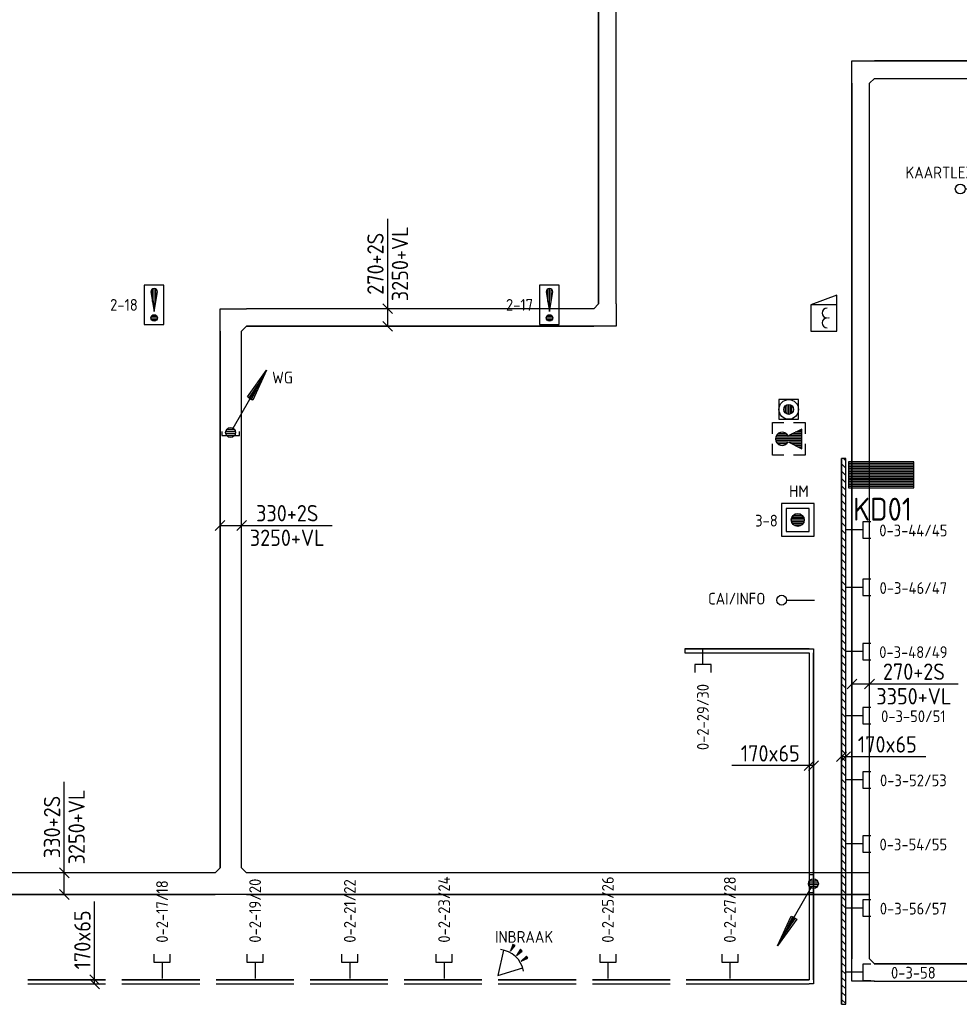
# Model space of a CAD drawing. Extents: x -2260 to 109400, y -72910 to 3960.
# Tile 6 of 16: x 56372 to 70753, y -66200 to -51135. Entities that reach past the tile are written whole.
import ezdxf
from ezdxf.enums import TextEntityAlignment as Align

# ---------------------------------------------------------------- set-up
doc = ezdxf.new("R2010")
doc.units = 0
doc.header["$LTSCALE"] = 100
doc.linetypes.add('B-SL0', pattern=[100000000.0, 0, -100000000.0])
doc.layers.get('0').update_dxf_attribs({"linetype": 'CONTINUOUS'})
for name, color, linetype in [('EA61303-_ARCEER', 1, 'CONTINUOUS'), ('EB63105-_ATTRIB', 2, 'CONTINUOUS'), ('EB6441--_ATTRIB', 2, 'CONTINUOUS'), ('EB6452--_ATTRIB', 2, 'CONTINUOUS'), ('EB6511--_ATTRIB', 2, 'CONTINUOUS'), ('EB6521--_ATTRIB', 2, 'CONTINUOUS'), ('EB6522--_ATTRIB', 2, 'CONTINUOUS'), ('EL61301-_KABELGOOT', 3, 'CONTINUOUS'), ('EL61303-_WANDGOOT', 3, 'CONTINUOUS'), ('EL63105-_LICHT-KAST', 3, 'CONTINUOUS'), ('EL6441--_DATACOM', 3, 'CONTINUOUS'), ('EL6452--_CAI', 3, 'CONTINUOUS'), ('EL6511--_BRANDM', 3, 'CONTINUOUS'), ('EL6521--_BEWAKING', 3, 'CONTINUOUS'), ('EL6522--_TOEGCTRL', 3, 'CONTINUOUS'), ('EM61301-_BEMATING', 1, 'CONTINUOUS'), ('EM61303-_BEMATING', 1, 'CONTINUOUS'), ('ET61301-_BIJSCHRIFT', 7, 'CONTINUOUS')]:
    doc.layers.add(name, color=color, linetype=linetype)
doc.styles.add('1_8', font='iso', dxfattribs={"height": 1.8})
doc.styles.add('2_0', font='iso', dxfattribs={"height": 200})
doc.styles.add('3_5', font='iso', dxfattribs={"height": 3.5})
doc.styles.add('MAATVOERING', font='iso.shx')
doc.styles.add('NORMAAL_STAAND', font='iso.shx')
doc.styles.get("Standard").update_dxf_attribs({"font": 'ISOCP'})

# ---------------------------------------------------------------- blocks, each defined once
blk = doc.blocks.new('ES111351')
blk.add_line((0, -0.5), (0, -3))
blk.add_lwpolyline([(-1.25, 0.75), (-1.25, -0.5), (1.25, -0.5), (1.25, 0.75)])
at = {"style": '1_8', "flags": 8}
blk.add_attdef('NUMMER', text='', height=1.8, rotation=90, dxfattribs=at).set_placement((0, 2.5), align=Align.MIDDLE_LEFT)
at = {"style": '1_8'}
for tag, flags, p in [('CODE', 9, (0, 1)), ('M_CODE', 8, (0, 0))]:
    blk.add_attdef(tag, text='', height=1.8, dxfattribs=dict(at, flags=flags)).set_placement(p, align=Align.MIDDLE_CENTER)
blk = doc.blocks.new('ES652114')
for p, q in [((1.56, 1.09), (2.62, 1.37)), ((1.7, 0), (2.8, 0)), ((1.56, -1.09), (2.62, -1.37))]:
    blk.add_line(p, q)
for points in [[(0.96, 2), (-2.5, 0)], [(-2.5, 0), (0.96, -2)]]:
    blk.add_lwpolyline(points)
for points in [[(2.67, 1.18), (2.57, 1.56), (1.56, 1.09)], [(2.8, -0.2), (2.8, 0.2), (1.7, 0)], [(2.57, -1.56), (2.67, -1.18), (1.56, -1.09)]]:
    blk.add_lwpolyline(points, close=True)
blk.add_arc((-2.5, 0), 4, 322.8192, 37.1808)
at = {"style": '1_8'}
for tag, p in [('NUMMER', (0, 3.5)), ('CODE', (0, 0))]:
    blk.add_attdef(tag, text='', height=1.8, dxfattribs=at).set_placement(p, align=Align.MIDDLE)
at = {"style": '1_8', "flags": 9}
blk.add_attdef('M_CODE', text='', height=1.8, dxfattribs=at).set_placement((0, 0), align=Align.MIDDLE)
blk = doc.blocks.new('ES4X4')
blk.add_line((0, 1.25), (0, -3))
blk.add_circle((0, 2), 0.75)
at = {"style": '1_8', "flags": 8}
for tag, p in [('NUMMER', (1.25, 3.5)), ('CODE', (-1.25, 3.5))]:
    blk.add_attdef(tag, text='', height=1.8, rotation=90, dxfattribs=at).set_placement(p, align=Align.MIDDLE_LEFT)
blk.add_attdef('M_CODE', text='', height=1.8, dxfattribs=at).set_placement((0, 0), align=Align.MIDDLE_CENTER)
blk = doc.blocks.new('ES651107')
for p, q in [((-1, 0), (1, 0)), ((-0.97, 0.25), (0.97, 0.25)), ((-0.87, 0.5), (0.87, 0.5)), ((-0.66, 0.75), (0.66, 0.75)), ((-0.97, -0.25), (0.97, -0.25)), ((-0.87, -0.5), (0.87, -0.5)), ((-0.66, -0.75), (0.66, -0.75))]:
    blk.add_line(p, q)
for points in [[(-2.5, -2.5), (2.5, -2.5), (2.5, 2.5), (-2.5, 2.5)], [(-1.75, -1.75), (1.75, -1.75), (1.75, 1.75), (-1.75, 1.75)]]:
    blk.add_lwpolyline(points, close=True)
blk.add_circle((0, 0), 1)
at = {"style": '1_8'}
for tag, flags, p in [('KAST', 9, (-2.5, 2.5)), ('GROEP', 8, (-2.5, 0))]:
    blk.add_attdef(tag, text='', height=1.8, dxfattribs=dict(at, flags=flags)).set_placement(p, align=Align.MIDDLE_RIGHT)
for tag, flags, p in [('CODE', 8, (2.5, 2.5)), ('NUMMER', 8, (2.5, 0)), ('FABR', 9, (2.5, -2.5)), ('TYPE', 9, (2.5, -5))]:
    blk.add_attdef(tag, text='', height=1.8, dxfattribs=dict(at, flags=flags)).set_placement(p, align=Align.MIDDLE_LEFT)
at = {"style": '1_8', "flags": 9}
blk.add_attdef('M_CODE', text='', height=1.8, dxfattribs=at).set_placement((0, 0), align=Align.MIDDLE_CENTER)
blk = doc.blocks.new('ES111202')
for p, q in [((-0.73, 0.15), (0.73, 0.15)), ((-0.6, 0.45), (0.6, 0.45)), ((-0.38, -0.65), (-5.5, -9.53)), ((-0.73, -0.15), (0.73, -0.15)), ((-0.6, -0.45), (0.6, -0.45))]:
    blk.add_line(p, q)
for points in [[(-2.57, -5.45), (-5.5, -9.53), (-3.43, -4.95)], [(-3.22, -5.07), (-4.62, -8.01), (-2.78, -5.32)]]:
    blk.add_lwpolyline(points, close=True)
blk.add_circle((0, 0), 0.75)
at = {"color": 1, "flags": 9}
blk.add_attdef('M_CODE', text='', height=1.8, dxfattribs=at).set_placement((0, 0), align=Align.MIDDLE)
blk = doc.blocks.new('EH100003')
blk.add_lwpolyline([(-1, -0.5), (0, -0.5), (0, 0.5), (-1, 0.5)])
at = {"style": '2_0', "flags": 9}
for tag in ['HULPSTUK', 'FUNCTIE', 'SCHOT']:
    blk.add_attdef(tag, text='', height=0.5, dxfattribs=at).set_placement((0, 0), align=Align.MIDDLE)
blk = doc.blocks.new('ES111201')
for p, q in [((0.38, 0.65), (5.5, 9.53)), ((0.73, 0.15), (-0.73, 0.15)), ((0.6, 0.45), (-0.6, 0.45)), ((0.73, -0.15), (-0.73, -0.15)), ((0.6, -0.45), (-0.6, -0.45))]:
    blk.add_line(p, q)
for points in [[(2.57, 5.45), (5.5, 9.53), (3.43, 4.95)], [(3.22, 5.07), (4.63, 8.01), (2.78, 5.32)]]:
    blk.add_lwpolyline(points, close=True)
blk.add_circle((0, 0), 0.75)
at = {"style": '1_8', "flags": 8}
blk.add_attdef('M_CODE', text='', height=1.8, dxfattribs=at).set_placement((0, 0), align=Align.MIDDLE_CENTER)
blk = doc.blocks.new('EH100000')
at = {"linetype": 'ByBlock'}
for p, q in [((1, 0.5), (0, 0.5)), ((1, 0.5, 1), (0, 0.5, 1)), ((0, -0.5, 1), (1, -0.5, 1)), ((1, -0.5), (0, -0.5))]:
    blk.add_line(p, q, dxfattribs=at)
at = {"linetype": 'ByBlock', "invisible_edges": 15}
for points in [[(1, -0.5), (0, -0.5), (0, 0.5), (1, 0.5)], [(0, 0.5), (1, 0.5), (1, 0.5, 1), (0, 0.5, 1)], [(0, -0.5, 1), (1, -0.5, 1), (1, -0.5), (0, -0.5)]]:
    blk.add_3dface(points, dxfattribs=at)
at = {"linetype": 'ByBlock', "style": '2_0', "flags": 8}
blk.add_attdef('FUNCTIE', text='', height=0.5, dxfattribs=at).set_placement((0.5, 0), align=Align.MIDDLE)
at = {"linetype": 'ByBlock', "flags": 9}
blk.add_attdef('SCHOT', text='', height=0.5, dxfattribs=at).set_placement((0.5, 0), align=Align.MIDDLE)
blk = doc.blocks.new('WGE')
blk.add_lwpolyline([(-1, -0.5), (0, -0.5), (0, 0.5), (-1, 0.5)])
at = {"style": '2_0', "flags": 9}
for tag in ['HULPSTUK', 'SCHOT']:
    blk.add_attdef(tag, text='', height=0.5, dxfattribs=at).set_placement((0, 0), align=Align.MIDDLE)
blk = doc.blocks.new('WG2BB3')
at = {"linetype": 'B-SL0'}
for p, q in [((32.5, 32.5), (-32.5, 32.5)), ((32.5, -32.5), (32.5, 32.5))]:
    blk.add_line(p, q, dxfattribs=at)
at = {"linetype": 'ByBlock'}
for points in [[(32.5, -32.5), (-32.5, -32.5), (-32.5, -32.5), (-32.5, 32.5)], [(32.5, 32.5), (32.5, 32.5), (32.5, 32.5), (32.5, 32.5)]]:
    blk.add_lwpolyline(points, dxfattribs=at)
at = {"flags": 3}
blk.add_attdef('HULPSTUK', (0, 0), '', height=1, rotation=180, dxfattribs=at)
blk = doc.blocks.new('KG2FF')
at = {"linetype": 'B-SL0'}
for p, q in [((210, -135), (210, 135)), ((-135, -210), (135, -210))]:
    blk.add_line(p, q, dxfattribs=at)
at = {"linetype": 'ByBlock'}
for points in [[(-135, -210), (-135, 135), (-135, 135), (210, 135)], [(210, -135), (210, -135), (135, -210), (135, -210)]]:
    blk.add_lwpolyline(points, dxfattribs=at)
at = {"flags": 3}
blk.add_attdef('HULPSTUK', (0, 0), '', height=1, rotation=180, dxfattribs=at)
blk = doc.blocks.new('WG2BB')
at = {"linetype": 'B-SL0'}
for p, q in [((32.5, -32.5), (32.5, 32.5)), ((-32.5, -32.5), (32.5, -32.5))]:
    blk.add_line(p, q, dxfattribs=at)
at = {"linetype": 'ByBlock'}
for points in [[(-32.5, -32.5), (-32.5, 32.5), (-32.5, 32.5), (32.5, 32.5)], [(32.5, -32.5), (32.5, -32.5), (32.5, -32.5), (32.5, -32.5)]]:
    blk.add_lwpolyline(points, dxfattribs=at)
at = {"flags": 3}
blk.add_attdef('HULPSTUK', (0, 0), '', height=1, rotation=90, dxfattribs=at)
blk = doc.blocks.new('*U51')
for p, q in [((-108, -75), (42, 75)), ((-42, -75), (108, 75)), ((-32, 0), (52, 0)), ((52, 0), (1231, 0))]:
    blk.add_line(p, q)
at = {"color": 2, "style": 'MAATVOERING'}
blk.add_text('170x65', height=250, dxfattribs=at).set_placement((641, 188), align=Align.MIDDLE)
blk = doc.blocks.new('*U52')
for p, q in [((-108, -75), (42, 75)), ((-42, -75), (108, 75)), ((-32, 0), (39, 0)), ((39, 0), (1217, 0))]:
    blk.add_line(p, q)
at = {"color": 2, "style": 'MAATVOERING'}
blk.add_text('170x65', height=250, rotation=180, dxfattribs=at).set_placement((628, -188), align=Align.MIDDLE)
blk = doc.blocks.new('KG2FF1')
at = {"linetype": 'B-SL0'}
for p, q in [((135, 210), (-135, 210)), ((210, -135), (210, 135))]:
    blk.add_line(p, q, dxfattribs=at)
at = {"linetype": 'ByBlock'}
for points in [[(210, -135), (-135, -135), (-135, -135), (-135, 210)], [(135, 210), (135, 210), (210, 135), (210, 135)]]:
    blk.add_lwpolyline(points, dxfattribs=at)
at = {"flags": 3}
blk.add_attdef('HULPSTUK', (0, 0), '', height=1, dxfattribs=at)
blk = doc.blocks.new('ES111261')
for p, q in [((-5, 1.75), (5, 1.75)), ((-5, 1.5), (5, 1.5)), ((-5, 1.25), (5, 1.25)), ((-5, 1), (5, 1)), ((-5, 0.75), (5, 0.75)), ((-5, 0.5), (5, 0.5)), ((-5, 0.25), (5, 0.25)), ((-5, 0), (5, 0)), ((-5, -0.25), (5, -0.25)), ((-5, -0.5), (5, -0.5)), ((-5, -0.75), (5, -0.75)), ((-5, -1), (5, -1)), ((-5, -1.25), (5, -1.25)), ((-5, -1.5), (5, -1.5)), ((-5, -1.75), (5, -1.75)), ((-5, -2), (5, -2))]:
    blk.add_line(p, q)
blk.add_lwpolyline([(-5, -2), (5, -2), (5, 2), (-5, 2)], close=True)
for tag, height, style, flags, p in [('GROEP', 1.8, '1_8', 9, (0, 7.5)), ('CODE', 3.5, '3_5', 8, (0, 4.5)), ('M_CODE', 1.8, '1_8', 9, (0, 0)), ('KAST', 1.8, '1_8', 9, (0, -3.5)), ('VERMOGEN', 1.8, '1_8', 9, (0, -5.5)), ('DOEL', 1.8, '1_8', 9, (0, -7.5))]:
    blk.add_attdef(tag, text='', height=height, dxfattribs=dict(style=style, flags=flags)).set_placement(p, align=Align.MIDDLE_CENTER)
at = {"style": '1_8', "flags": 9}
blk.add_attdef('RUIMTE', text='', height=1.8, dxfattribs=at).set_placement((0, -9.5), align=Align.MIDDLE)
blk = doc.blocks.new('KG3GGG')
at = {"linetype": 'B-SL0'}
for p, q in [((-240, 165), (-240, -165)), ((240, -165), (240, 165)), ((-165, -240), (165, -240))]:
    blk.add_line(p, q, dxfattribs=at)
at = {"linetype": 'ByBlock'}
for points in [[(-240, 165), (0, 165), (0, 165), (240, 165)], [(-165, -240), (-165, -240), (-240, -165), (-240, -165)], [(240, -165), (240, -165), (165, -240), (165, -240)]]:
    blk.add_lwpolyline(points, dxfattribs=at)
at = {"flags": 3}
blk.add_attdef('HULPSTUK', (0, 0), '', height=1, dxfattribs=at)
blk = doc.blocks.new('KG2GF1')
at = {"linetype": 'B-SL0'}
for p, q in [((135, 240), (-135, 240)), ((210, -165), (210, 165))]:
    blk.add_line(p, q, dxfattribs=at)
at = {"linetype": 'ByBlock'}
for points in [[(210, -165), (-135, -165), (-135, -165), (-135, 240)], [(135, 240), (135, 240), (210, 165), (210, 165)]]:
    blk.add_lwpolyline(points, dxfattribs=at)
at = {"flags": 3}
blk.add_attdef('HULPSTUK', (0, 0), '', height=1, rotation=90, dxfattribs=at)
blk = doc.blocks.new('*U94')
for p, q in [((-240, -75), (-90, 75)), ((-165, 0), (175, 0)), ((90, -75), (240, 75)), ((175, 0), (1550, 0))]:
    blk.add_line(p, q)
at = {"color": 2, "style": 'MAATVOERING'}
for s, p in [('330+2S', (863, 188)), ('3250+VL', (863, -188))]:
    blk.add_text(s, height=250, dxfattribs=at).set_placement(p, align=Align.MIDDLE)
blk = doc.blocks.new('*U95')
for p, q in [((-210, -75), (-60, 75)), ((-135, 0), (135, 0)), ((60, -75), (210, 75)), ((135, 0), (1510, 0))]:
    blk.add_line(p, q)
at = {"color": 2, "style": 'MAATVOERING'}
for s, p in [('270+2S', (822.5, 187.5)), ('3250+VL', (822.5, -187.5))]:
    blk.add_text(s, height=250, dxfattribs=at).set_placement(p, align=Align.MIDDLE)
blk = doc.blocks.new('*U96')
for p, q in [((-240, -75), (-90, 75)), ((-165, 0), (181, 0)), ((90, -75), (240, 75)), ((181, 0), (1556, 0))]:
    blk.add_line(p, q)
at = {"color": 2, "style": 'MAATVOERING'}
for s, p in [('330+2S', (868, 188)), ('3250+VL', (868, -188))]:
    blk.add_text(s, height=250, dxfattribs=at).set_placement(p, align=Align.MIDDLE)
blk = doc.blocks.new('*U97')
for p, q in [((-210, -75), (-60, 75)), ((-135, 0), (135, 0)), ((60, -75), (210, 75)), ((135, 0), (1492, 0))]:
    blk.add_line(p, q)
at = {"color": 2, "style": 'MAATVOERING'}
for s, p in [('270+2S', (814, 188)), ('3350+VL', (814, -188))]:
    blk.add_text(s, height=250, dxfattribs=at).set_placement(p, align=Align.MIDDLE)
blk = doc.blocks.new('ES1116A7')
for p, q in [((-0.25, 0.5), (-0.25, 2.43)), ((0, -1), (0, 2.5)), ((0.25, 0.5), (0.25, 2.43)), ((-0.5, -2), (0.5, -2)), ((-0.43, -1.75), (0.43, -1.75)), ((-0.43, -2.25), (0.43, -2.25))]:
    blk.add_line(p, q)
blk.add_lwpolyline([(1.5, 3), (-1.5, 3), (-1.5, -3), (1.5, -3)], close=True)
blk.add_lwpolyline([(0, -1), (0.5, 2, 1), (-0.5, 2)], format="xyb", close=True)
blk.add_circle((0, -2), 0.5)
at = {"style": '1_8'}
for tag, flags, p in [('KAST-B', 9, (-2.5, 2.5)), ('GROEP-B', 8, (-2.5, 0))]:
    blk.add_attdef(tag, text='', height=1.8, dxfattribs=dict(at, flags=flags)).set_placement(p, align=Align.MIDDLE_RIGHT)
for tag, flags, p in [('CODE', 8, (2.5, 2.5)), ('NUMMER', 8, (2.5, 0)), ('FABR', 9, (2.5, -2.5)), ('TYPE', 9, (2.5, -5))]:
    blk.add_attdef(tag, text='', height=1.8, dxfattribs=dict(at, flags=flags)).set_placement(p, align=Align.MIDDLE_LEFT)
at = {"style": '1_8', "flags": 9}
blk.add_attdef('M_CODE', text='', height=1.8, dxfattribs=at).set_placement((0, 0), align=Align.MIDDLE_CENTER)
blk = doc.blocks.new('ES111452')
for p, q in [((-0.75, 0), (0.75, 0)), ((-0.71, 0.25), (0.71, 0.25)), ((-0.56, 0.5), (0.56, 0.5)), ((-0.71, -0.25), (0.71, -0.25)), ((-0.56, -0.5), (0.56, -0.5))]:
    blk.add_line(p, q)
blk.add_lwpolyline([(-1.5, -1.5), (1.5, -1.5), (1.5, 1.5), (-1.5, 1.5)], close=True)
for radius in [1.5, 0.75]:
    blk.add_circle((0, 0), radius)
at = {"style": '1_8'}
for tag, flags, p in [('NUMMER', 8, (0, 5.5)), ('CODE', 8, (0, 3)), ('M_CODE', 9, (0, 0))]:
    blk.add_attdef(tag, text='', height=2, dxfattribs=dict(at, flags=flags)).set_placement(p, align=Align.MIDDLE)
blk = doc.blocks.new('ES652129')
for p, q in [((-0.75, 0.34), (-0.75, 1.66)), ((-0.5, 0.13), (-0.5, 1.87)), ((-0.25, -2), (-0.25, 1.97)), ((0, -2), (0, 2)), ((0.25, -2), (0.25, 1.97)), ((0.5, 0.13), (0.5, 1.87)), ((0.75, 0.34), (0.75, 1.66)), ((-0.5, -2), (-0.5, 0)), ((0.5, -2), (0.5, 0)), ((-1.25, -2), (-1.25, -1.5)), ((-1, -2), (-1, -1)), ((-0.75, -2), (-0.75, -0.5)), ((0.75, -2), (0.75, -0.5)), ((1, -2), (1, -1)), ((1.25, -2), (1.25, -1.5))]:
    blk.add_line(p, q)
for points in [[(-2.5, 0.75), (-2.5, 2.5), (-0.75, 2.5)], [(0.75, 2.5), (2.5, 2.5), (2.5, 0.75)], [(-0.75, -2.5), (-2.5, -2.5), (-2.5, -0.75)], [(2.5, -0.75), (2.5, -2.5), (0.75, -2.5)]]:
    blk.add_lwpolyline(points)
blk.add_lwpolyline([(-0.45, 0.11), (-1.5, -2), (1.5, -2), (0.45, 0.11, 4.236068)], format="xyb", close=True)
at = {"style": '1_8'}
for tag, p in [('NUMMER', (0, 4)), ('CODE', (0, 0))]:
    blk.add_attdef(tag, text='', height=1.8, dxfattribs=at).set_placement(p, align=Align.MIDDLE)
at = {"style": '1_8', "flags": 9}
blk.add_attdef('M_CODE', text='', height=1.8, dxfattribs=at).set_placement((0, 0), align=Align.MIDDLE)
blk = doc.blocks.new('ES652203')
blk.add_line((2, -2), (2, 2))
blk.add_lwpolyline([(-2, -2), (3.5, -2), (2, 2), (-2, 2)], close=True)
for centre in [(-0.75, -0.5), (0.75, -0.5)]:
    blk.add_arc(centre, 0.75, 0, 180)
at = {"style": '1_8'}
for tag, p in [('NUMMER', (0, 3.5)), ('CODE', (0, 0))]:
    blk.add_attdef(tag, text='', height=1.8, dxfattribs=at).set_placement(p, align=Align.MIDDLE)
at = {"style": '1_8', "flags": 9}
blk.add_attdef('M_CODE', text='', height=1.8, dxfattribs=at).set_placement((0, 0), align=Align.MIDDLE)
blk = doc.blocks.new('*U757')
for p, q in [((-108, -75), (42, 75)), ((-42, -75), (108, 75)), ((-32, 0), (80, 0)), ((80, 0), (1258, 0))]:
    blk.add_line(p, q)
at = {"color": 2, "style": 'MAATVOERING'}
blk.add_text('170x65', height=250, dxfattribs=at).set_placement((669, 188), align=Align.MIDDLE)

msp = doc.modelspace()

# ---------------------------------------------------------------- hatches: boundary and pattern name
at = {"layer": 'EA61303-_ARCEER'}
h = msp.add_hatch(dxfattribs=at)
h.set_pattern_fill('LINE,N', color=256, scale=25, angle=315, style=0)
h.set_pattern_definition([(315, (68982.5, -57850), (56.1266, 56.1266), [])])
h.paths.add_polyline_path([(68950, -57850), (68950, -66200)], flags=0)
h.paths.add_polyline_path([(68950, -66200), (68950, -57850), (69015, -57850), (69015, -66200)])
h.paths.add_polyline_path([(69015, -57850), (69015, -66200)], flags=16)
edge = h.paths.add_edge_path(flags=16)
edge.add_line((68950, -57850), (68950, -66200))
edge = h.paths.add_edge_path(flags=0)
edge.add_line((68950, -66200), (68950, -57850))
edge = h.paths.add_edge_path(flags=0)
edge.add_line((69015, -66200), (69015, -57850))
edge = h.paths.add_edge_path(flags=0)
edge.add_line((69015, -66200), (69015, -57850))
h = msp.add_hatch(dxfattribs=at)
h.set_pattern_fill('LINE,N', color=256, scale=500, angle=225, style=0)
h.set_pattern_definition([(225, (68456.095, -60791.15), (44.1942, -44.1942), [])])
edge = h.paths.add_edge_path()
edge.add_line((68456.09516, -60758.64914), (66551.22554, -60758.64914))
edge = h.paths.add_edge_path()
edge.add_line((66551.22554, -60758.64914), (66551.22554, -60823.64914))
edge = h.paths.add_edge_path()
edge.add_line((66551.22554, -60823.64914), (68456.09516, -60823.64914))
edge = h.paths.add_edge_path()
edge.add_line((68456.09516, -60823.64914), (68456.09516, -60758.64914))
h = msp.add_hatch(dxfattribs=at)
h.set_pattern_fill('LINE,N', color=256, scale=500, angle=135, style=0)
h.set_pattern_definition([(135, (68488.595, -65823), (-44.1942, -44.1942), [])])
edge = h.paths.add_edge_path()
edge.add_line((68521.09516, -65823.00033), (68521.09516, -60823.64914))
edge = h.paths.add_edge_path()
edge.add_line((68521.09516, -60823.64914), (68456.09516, -60823.64914))
edge = h.paths.add_edge_path()
edge.add_line((68456.09516, -60823.64914), (68456.09516, -65823.00033))
edge = h.paths.add_edge_path()
edge.add_line((68456.09516, -65823.00033), (68521.09516, -65823.00033))
h = msp.add_hatch(dxfattribs=at)
h.set_pattern_fill('LINE,N', color=256, scale=500, angle=225, style=0)
h.set_pattern_definition([(225, (57687.254, -65855.5), (44.1942, -44.1942), [])])
edge = h.paths.add_edge_path()
edge.add_line((57687.25406, -65823.00033), (56497.25406, -65823.00033))
edge = h.paths.add_edge_path()
edge.add_line((56497.25406, -65823.00033), (56497.25406, -65888.00033))
edge = h.paths.add_edge_path()
edge.add_line((56497.25406, -65888.00033), (57687.25406, -65888.00033))
edge = h.paths.add_edge_path()
edge.add_line((57687.25406, -65888.00033), (57687.25406, -65823.00033))
h = msp.add_hatch(dxfattribs=at)
h.set_pattern_fill('LINE,N', color=256, scale=500, angle=225, style=0)
h.set_pattern_definition([(225, (59127.254, -65855.5), (44.1942, -44.1942), [])])
edge = h.paths.add_edge_path()
edge.add_line((59127.25406, -65823.00033), (57937.25406, -65823.00033))
edge = h.paths.add_edge_path()
edge.add_line((57937.25406, -65823.00033), (57937.25406, -65888.00033))
edge = h.paths.add_edge_path()
edge.add_line((57937.25406, -65888.00033), (59127.25406, -65888.00033))
edge = h.paths.add_edge_path()
edge.add_line((59127.25406, -65888.00033), (59127.25406, -65823.00033))
h = msp.add_hatch(dxfattribs=at)
h.set_pattern_fill('LINE,N', color=256, scale=500, angle=225, style=0)
h.set_pattern_definition([(225, (60567.254, -65855.5), (44.1942, -44.1942), [])])
edge = h.paths.add_edge_path()
edge.add_line((60567.25406, -65823.00033), (59377.25406, -65823.00033))
edge = h.paths.add_edge_path()
edge.add_line((59377.25406, -65823.00033), (59377.25406, -65888.00033))
edge = h.paths.add_edge_path()
edge.add_line((59377.25406, -65888.00033), (60567.25406, -65888.00033))
edge = h.paths.add_edge_path()
edge.add_line((60567.25406, -65888.00033), (60567.25406, -65823.00033))
h = msp.add_hatch(dxfattribs=at)
h.set_pattern_fill('LINE,N', color=256, scale=500, angle=225, style=0)
h.set_pattern_definition([(225, (62007.254, -65855.5), (44.1942, -44.1942), [])])
edge = h.paths.add_edge_path()
edge.add_line((62007.25406, -65823.00033), (60817.25406, -65823.00033))
edge = h.paths.add_edge_path()
edge.add_line((60817.25406, -65823.00033), (60817.25406, -65888.00033))
edge = h.paths.add_edge_path()
edge.add_line((60817.25406, -65888.00033), (62007.25406, -65888.00033))
edge = h.paths.add_edge_path()
edge.add_line((62007.25406, -65888.00033), (62007.25406, -65823.00033))
h = msp.add_hatch(dxfattribs=at)
h.set_pattern_fill('LINE,N', color=256, scale=500, angle=225, style=0)
h.set_pattern_definition([(225, (63447.254, -65855.5), (44.1942, -44.1942), [])])
edge = h.paths.add_edge_path()
edge.add_line((63447.25406, -65823.00033), (62257.25406, -65823.00033))
edge = h.paths.add_edge_path()
edge.add_line((62257.25406, -65823.00033), (62257.25406, -65888.00033))
edge = h.paths.add_edge_path()
edge.add_line((62257.25406, -65888.00033), (63447.25406, -65888.00033))
edge = h.paths.add_edge_path()
edge.add_line((63447.25406, -65888.00033), (63447.25406, -65823.00033))
h = msp.add_hatch(dxfattribs=at)
h.set_pattern_fill('LINE,N', color=256, scale=500, angle=225, style=0)
h.set_pattern_definition([(225, (64887.254, -65855.5), (44.1942, -44.1942), [])])
edge = h.paths.add_edge_path()
edge.add_line((64887.25406, -65823.00033), (63697.25406, -65823.00033))
edge = h.paths.add_edge_path()
edge.add_line((63697.25406, -65823.00033), (63697.25406, -65888.00033))
edge = h.paths.add_edge_path()
edge.add_line((63697.25406, -65888.00033), (64887.25406, -65888.00033))
edge = h.paths.add_edge_path()
edge.add_line((64887.25406, -65888.00033), (64887.25406, -65823.00033))
h = msp.add_hatch(dxfattribs=at)
h.set_pattern_fill('LINE,N', color=256, scale=500, angle=225, style=0)
h.set_pattern_definition([(225, (66327.254, -65855.5), (44.1942, -44.1942), [])])
edge = h.paths.add_edge_path()
edge.add_line((66327.25406, -65823.00033), (65137.25406, -65823.00033))
edge = h.paths.add_edge_path()
edge.add_line((65137.25406, -65823.00033), (65137.25406, -65888.00033))
edge = h.paths.add_edge_path()
edge.add_line((65137.25406, -65888.00033), (66327.25406, -65888.00033))
edge = h.paths.add_edge_path()
edge.add_line((66327.25406, -65888.00033), (66327.25406, -65823.00033))
h = msp.add_hatch(dxfattribs=at)
h.set_pattern_fill('LINE,N', color=256, scale=500, angle=225, style=0)
h.set_pattern_definition([(225, (68456.095, -65855.5), (44.1942, -44.1942), [])])
edge = h.paths.add_edge_path()
edge.add_line((68456.09516, -65823.00033), (66574.82825, -65823.00033))
edge = h.paths.add_edge_path()
edge.add_line((66574.82825, -65823.00033), (66574.82825, -65888.00033))
edge = h.paths.add_edge_path()
edge.add_line((66574.82825, -65888.00033), (68456.09516, -65888.00033))
edge = h.paths.add_edge_path()
edge.add_line((68456.09516, -65888.00033), (68456.09516, -65823.00033))

# ---------------------------------------------------------------- block references
at = {"layer": 'EL61301-_KABELGOOT', "zscale": 60}
for name, p, xscale, yscale, rotation in [('EH100000', (65367.70017, -25696.14914, 3250), 29785.10803219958, 270, 270), ('EH100000', (83429.82825, -51898.3371, 3350), 13975.24964757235, 270, 180), ('EH100000', (69244.5786, -52108.3371, 3350), 13395, 270, 270), ('EH100000', (69244.5786, -52108.3371, 3350), 104.7503524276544, 270, 270), ('EH100000', (59604.55506, -55901.25717, 3250), 8212.86543899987, 330, 270), ('EH100003', (59602.89603, -57496.48608, 3250), 60, 270, 270), ('EH100000', (88675, -65713.3371, 3350), 19225.17175464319, 270, 180)]:
    msp.add_blockref(name, p, dxfattribs=dict(at, xscale=xscale, yscale=yscale, rotation=rotation))
at = {"layer": 'EL61301-_KABELGOOT'}
for name, p in [('KG2FF', (69244.5786, -51898.3371, 3350)), ('KG2FF1', (69244.5786, -65713.3371, 3350))]:
    msp.add_blockref(name, p, dxfattribs=at)
for name, p, rotation in [('KG2GF1', (59604.55506, -55691.25717, 3250), 270), ('KG2FF', (65367.70017, -55691.25717, 3250), 180), ('KG3GGG', (59604.55506, -64354.12261, 3250), 180)]:
    msp.add_blockref(name, p, dxfattribs=dict(at, rotation=rotation))
for name, p, xscale, yscale, zscale in [('EH100000', (59844.55506, -55691.25717, 3250), 5313.145106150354, 270, 60), ('ES111201', (59599.55506, -57450.71486, 5000), 100, 100, 100), ('EH100000', (53664.82825, -64354.12261, 3250), 5699.726815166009, 330, 60), ('EH100000', (59844.55506, -64354.12261, 3250), 9535.27318483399, 330, 60), ('ES111202', (68521.09516, -64354.12261, 1500), 100, 100, 100), ('EH100003', (68521.09516, -64354.12261, 1500), 60, 270, 60)]:
    msp.add_blockref(name, p, dxfattribs=dict(at, xscale=xscale, yscale=yscale, zscale=zscale))
at = {"layer": 'EL61303-_WANDGOOT', "yscale": 65, "zscale": 170}
for name, p, xscale, rotation in [('EH100000', (68982.5, -57850, 800), 8349.999999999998, 270), ('WGE', (68982.5, -57850, 800), 170, 90), ('EH100000', (68456.09516, -60791.14914, 1500), 1904.86961359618, 180), ('WGE', (66551.22554, -60791.14914, 1500), 170, 180), ('EH100000', (68488.59516, -65823.00033, 1500), 4999.351185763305, 90), ('EH100000', (57687.25406, -65855.50033, 1500), 1190.000000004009, 180), ('EH100000', (59127.25406, -65855.50033, 1500), 1190.000000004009, 180), ('EH100000', (60567.25406, -65855.50033, 1500), 1190.000000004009, 180), ('EH100000', (62007.25406, -65855.50033, 1500), 1190.000000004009, 180), ('EH100000', (63447.25406, -65855.50033, 1500), 1190.000000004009, 180), ('EH100000', (64887.25406, -65855.50033, 1500), 1190.000000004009, 180), ('EH100000', (66327.25406, -65855.50033, 1500), 1190.000000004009, 180), ('EH100000', (68456.09516, -65855.50033, 1500), 1881.266911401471, 180), ('WGE', (68982.5, -66200, 800), 170, 270)]:
    msp.add_blockref(name, p, dxfattribs=dict(at, xscale=xscale, rotation=rotation))
at = {"layer": 'EL61303-_WANDGOOT', "rotation": 180}
for name, p in [('WG2BB3', (68488.59516, -60791.14914, 1500)), ('WG2BB', (68488.59516, -65855.50033, 1500))]:
    msp.add_blockref(name, p, dxfattribs=at)
at = {"layer": 'EL61303-_WANDGOOT', "linetype": 'B-SL0', "yscale": 65, "zscale": 170, "rotation": 180}
for p, xscale in [((56497.25406, -65855.50033, 1500), 250), ((57937.25406, -65855.50033, 1500), 250), ((59377.25406, -65855.50033, 1500), 250), ((60817.25406, -65855.50033, 1500), 250), ((62257.25406, -65855.50033, 1500), 250), ((63697.25406, -65855.50033, 1500), 250), ((65137.25406, -65855.50033, 1500), 250), ((66574.82825, -65855.50033, 1500), 247.574180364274)]:
    msp.add_blockref('EH100000', p, dxfattribs=dict(at, xscale=xscale))
at = {"layer": 'EL63105-_LICHT-KAST'}
ref = msp.add_blockref('ES111261', (69556.53223, -58097.40681), dxfattribs=dict(at, xscale=100, yscale=100, zscale=100))
ref.add_attrib('CODE', 'KD01', dxfattribs={"layer": 'EB63105-_ATTRIB', "color": 3, "height": 350, "style": '3_5', "flags": 8}).set_placement((69578.30051, -58624.34524), align=Align.MIDDLE_CENTER)
at = {"layer": 'EL6441--_DATACOM'}
ref = msp.add_blockref('ES111351', (69325, -58941.5, 800), dxfattribs=dict(at, xscale=100, yscale=100, zscale=100, rotation=270))
ref.add_attrib('M_CODE', '0-3-44/45', dxfattribs={"layer": 'EB6441--_ATTRIB', "color": 1, "height": 180, "style": '1_8', "flags": 8}).set_placement((70050, -58950, 800), align=Align.MIDDLE_CENTER)
ref = msp.add_blockref('ES111351', (69325, -59822.5, 800), dxfattribs=dict(at, xscale=100, yscale=100, zscale=100, rotation=270))
ref.add_attrib('M_CODE', '0-3-46/47', dxfattribs={"layer": 'EB6441--_ATTRIB', "color": 1, "height": 180, "style": '1_8', "flags": 8}).set_placement((70050, -59831, 800), align=Align.MIDDLE_CENTER)
ref = msp.add_blockref('ES111351', (69325, -60803.5, 800), dxfattribs=dict(at, xscale=100, yscale=100, zscale=100, rotation=270))
ref.add_attrib('M_CODE', '0-3-48/49', dxfattribs={"layer": 'EB6441--_ATTRIB', "color": 1, "height": 180, "style": '1_8', "flags": 8}).set_placement((70050, -60812, 800), align=Align.MIDDLE_CENTER)
ref = msp.add_blockref('ES111351', (66828.47642, -61048.3371, 1500), dxfattribs=dict(at, xscale=100, yscale=100, zscale=100, rotation=180))
ref.add_attrib('NUMMER', '0-2-29/30', dxfattribs={"layer": 'EB6441--_ATTRIB', "color": 1, "height": 180, "rotation": 90, "style": '1_8', "flags": 8}).set_placement((66828.47642, -61298.3371, 1500), align=Align.MIDDLE_RIGHT)
ref = msp.add_blockref('ES111351', (69325, -61784.5, 800), dxfattribs=dict(at, xscale=100, yscale=100, zscale=100, rotation=270))
ref.add_attrib('M_CODE', '0-3-50/51', dxfattribs={"layer": 'EB6441--_ATTRIB', "color": 1, "height": 180, "style": '1_8', "flags": 8}).set_placement((70050, -61793, 800), align=Align.MIDDLE_CENTER)
ref = msp.add_blockref('ES111351', (69325, -62765.5, 800), dxfattribs=dict(at, xscale=100, yscale=100, zscale=100, rotation=270))
ref.add_attrib('M_CODE', '0-3-52/53', dxfattribs={"layer": 'EB6441--_ATTRIB', "color": 1, "height": 180, "style": '1_8', "flags": 8}).set_placement((70050, -62774, 800), align=Align.MIDDLE_CENTER)
ref = msp.add_blockref('ES111351', (69325, -63746.5, 800), dxfattribs=dict(at, xscale=100, yscale=100, zscale=100, rotation=270))
ref.add_attrib('M_CODE', '0-3-54/55', dxfattribs={"layer": 'EB6441--_ATTRIB', "color": 1, "height": 180, "style": '1_8', "flags": 8}).set_placement((70050, -63755, 800), align=Align.MIDDLE_CENTER)
ref = msp.add_blockref('ES111351', (58551.49589, -65506.88352, 800), dxfattribs=dict(at, xscale=100, yscale=100, zscale=100))
ref.add_attrib('NUMMER', '0-2-17/18', dxfattribs={"layer": 'EB6441--_ATTRIB', "color": 1, "height": 180, "rotation": 90, "style": '1_8', "flags": 8}).set_placement((58551.49589, -65256.88352, 800), align=Align.MIDDLE_LEFT)
ref = msp.add_blockref('ES111351', (59975.02977, -65506.88372, 800), dxfattribs=dict(at, xscale=100, yscale=100, zscale=100))
ref.add_attrib('NUMMER', '0-2-19/20', dxfattribs={"layer": 'EB6441--_ATTRIB', "color": 1, "height": 180, "rotation": 90, "style": '1_8', "flags": 8}).set_placement((59975.02977, -65256.88372, 800), align=Align.MIDDLE_LEFT)
ref = msp.add_blockref('ES111351', (61425.02977, -65506.88372, 800), dxfattribs=dict(at, xscale=100, yscale=100, zscale=100))
ref.add_attrib('NUMMER', '0-2-21/22', dxfattribs={"layer": 'EB6441--_ATTRIB', "color": 1, "height": 180, "rotation": 90, "style": '1_8', "flags": 8}).set_placement((61425.02977, -65256.88372, 800), align=Align.MIDDLE_LEFT)
ref = msp.add_blockref('ES111351', (62868.35367, -65506.88372, 800), dxfattribs=dict(at, xscale=100, yscale=100, zscale=100))
ref.add_attrib('NUMMER', '0-2-23/24', dxfattribs={"layer": 'EB6441--_ATTRIB', "color": 1, "height": 180, "rotation": 90, "style": '1_8', "flags": 8}).set_placement((62868.35367, -65256.88372, 800), align=Align.MIDDLE_LEFT)
ref = msp.add_blockref('ES111351', (65374.42512, -65506.88372, 800), dxfattribs=dict(at, xscale=100, yscale=100, zscale=100))
ref.add_attrib('NUMMER', '0-2-25/26', dxfattribs={"layer": 'EB6441--_ATTRIB', "color": 1, "height": 180, "rotation": 90, "style": '1_8', "flags": 8}).set_placement((65374.42512, -65256.88372, 800), align=Align.MIDDLE_LEFT)
ref = msp.add_blockref('ES111351', (67241.36139, -65506.88372, 800), dxfattribs=dict(at, xscale=100, yscale=100, zscale=100))
ref.add_attrib('NUMMER', '0-2-27/28', dxfattribs={"layer": 'EB6441--_ATTRIB', "color": 1, "height": 180, "rotation": 90, "style": '1_8', "flags": 8}).set_placement((67241.36139, -65256.88372, 800), align=Align.MIDDLE_LEFT)
ref = msp.add_blockref('ES111351', (69325, -64727.5, 800), dxfattribs=dict(at, xscale=100, yscale=100, zscale=100, rotation=270))
ref.add_attrib('M_CODE', '0-3-56/57', dxfattribs={"layer": 'EB6441--_ATTRIB', "color": 1, "height": 180, "style": '1_8', "flags": 8}).set_placement((70050, -64736, 800), align=Align.MIDDLE_CENTER)
ref = msp.add_blockref('ES111351', (69325, -65708.5, 800), dxfattribs=dict(at, xscale=100, yscale=100, zscale=100, rotation=270))
ref.add_attrib('M_CODE', '0-3-58', dxfattribs={"layer": 'EB6441--_ATTRIB', "color": 1, "height": 180, "style": '1_8', "flags": 8}).set_placement((70050, -65717, 800), align=Align.MIDDLE_CENTER)
at = {"layer": 'EL6452--_CAI'}
ref = msp.add_blockref('ES4X4', (68234.58424, -60016.4716), dxfattribs=dict(at, xscale=100, yscale=100, zscale=100, rotation=90))
ref.add_attrib('CODE', 'CAI/INFO', dxfattribs={"layer": 'EB6452--_ATTRIB', "color": 1, "height": 180, "style": '1_8', "flags": 8}).set_placement((67784.9141, -59993.26262), align=Align.MIDDLE_RIGHT)
at = {"layer": 'EL6511--_BRANDM'}
ref = msp.add_blockref('ES1116A7', (58429.82825, -55498.3371), dxfattribs=dict(at, xscale=100, yscale=100, zscale=100))
ref.add_attrib('GROEP-B', '2-18', dxfattribs={"layer": 'EB6511--_ATTRIB', "color": 1, "height": 180, "style": '1_8', "flags": 8}).set_placement((58179.82825, -55498.3371), align=Align.MIDDLE_RIGHT)
ref = msp.add_blockref('ES1116A7', (64479.82825, -55498.3371), dxfattribs=dict(at, xscale=100, yscale=100, zscale=100))
ref.add_attrib('GROEP-B', '2-17', dxfattribs={"layer": 'EB6511--_ATTRIB', "color": 1, "height": 180, "style": '1_8', "flags": 8}).set_placement((64229.82825, -55498.3371), align=Align.MIDDLE_RIGHT)
ref = msp.add_blockref('ES651107', (68280.00406, -58789.12261), dxfattribs=dict(at, xscale=100, yscale=100, zscale=100))
ref.add_attrib('CODE', 'HM', dxfattribs={"layer": 'EB6511--_ATTRIB', "color": 1, "height": 180, "style": '1_8', "flags": 8}).set_placement((68150, -58350), align=Align.MIDDLE_LEFT)
ref.add_attrib('GROEP', '3-8', dxfattribs={"layer": 'EB6511--_ATTRIB', "color": 1, "height": 180, "style": '1_8', "flags": 8}).set_placement((67975, -58800), align=Align.MIDDLE_RIGHT)
at = {"layer": 'EL6521--_BEWAKING', "xscale": 100, "yscale": 100, "zscale": 100, "rotation": 89.99999999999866}
msp.add_blockref('ES652129', (68142.50406, -57548.3371, 1200), dxfattribs=at)
at = {"layer": 'EL6521--_BEWAKING'}
ref = msp.add_blockref('ES652114', (63859.16427, -65577.23014), dxfattribs=dict(at, xscale=100, yscale=100, zscale=100, rotation=47.01577986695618))
ref.add_attrib('CODE', 'INBRAAK', dxfattribs={"layer": 'EB6521--_ATTRIB', "color": 1, "height": 180, "style": '1_8'}).set_placement((64092.86096, -65168.53549), align=Align.MIDDLE)
at = {"layer": 'EL6522--_TOEGCTRL'}
ref = msp.add_blockref('ES4X4', (70967.25991, -53724.13548), dxfattribs=dict(at, xscale=100, yscale=100, zscale=100, rotation=90))
ref.add_attrib('CODE', 'KAARTLEZER', dxfattribs={"layer": 'EB6522--_ATTRIB', "color": 1, "height": 180, "style": '1_8', "flags": 8}).set_placement((69929.82825, -53473.3371), align=Align.MIDDLE_LEFT)
at = {"layer": 'EL6522--_TOEGCTRL', "xscale": 100, "yscale": 100, "zscale": 100, "rotation": 90}
msp.add_blockref('ES652203', (68679.82825, -55698.3371), dxfattribs=at).add_auto_attribs({'CODE': '.'})
at = {"layer": 'EL6522--_TOEGCTRL', "xscale": 100, "yscale": 100, "zscale": 100, "rotation": 89.99999999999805}
msp.add_blockref('ES111452', (68142.50406, -57098.3371, 1200), dxfattribs=at)
at = {"layer": 'EM61301-_BEMATING', "rotation": 90}
for name, p in [('*U95', (62004.82825, -55691.25717, 3250)), ('*U96', (57054.82825, -64354.12261, 3250))]:
    msp.add_blockref(name, p, dxfattribs=at)
at = {"layer": 'EM61301-_BEMATING'}
for name, p in [('*U94', (59604.55506, -58873.3371, 3250)), ('*U97', (69244.5786, -61298.3371, 3350))]:
    msp.add_blockref(name, p, dxfattribs=at)
at = {"layer": 'EM61303-_BEMATING'}
msp.add_blockref('*U757', (68982.5, -62410.88354, 800), dxfattribs=at)
for name, p, rotation in [('*U52', (68488.59516, -62548.3371, 1500), 180), ('*U51', (57519.82825, -65855.50033, 1500), 90)]:
    msp.add_blockref(name, p, dxfattribs=dict(at, rotation=rotation))

# ---------------------------------------------------------------- texts
at = {"layer": 'ET61301-_BIJSCHRIFT', "color": 1, "style": 'NORMAAL_STAAND'}
msp.add_text('WG', height=180, dxfattribs=at).set_placement((60235.85005, -56610.05378, 1750), align=Align.MIDDLE_LEFT)

doc.saveas('drawing.dxf')
